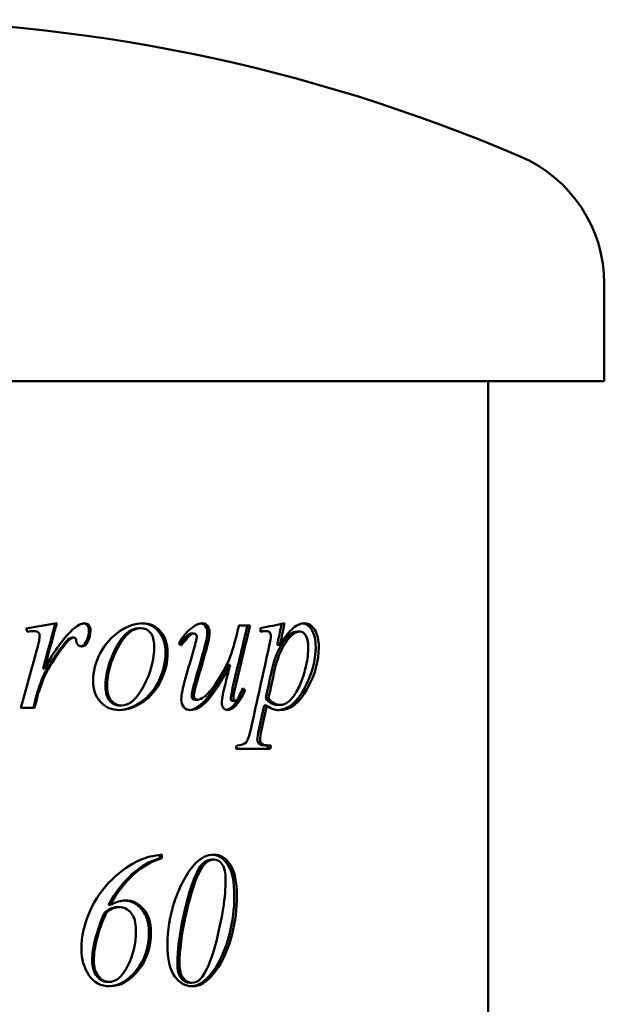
# Model space of a CAD drawing. Header units: millimetres. Extents: x 228 to 1032, y 240 to 651.
# Tile 4 of 4: x 872 to 1011, y 418 to 651. Entities that reach past the tile are written whole.
import ezdxf

# ---------------------------------------------------------------- set-up
doc = ezdxf.new("R2010")
doc.units = ezdxf.units.MM
doc.header["$LTSCALE"] = 3
doc.layers.add('Widoczne (ISO)', color=7, linetype='Continuous', lineweight=50)

msp = doc.modelspace()

# ---------------------------------------------------------------- linework, layer by layer
at = {"layer": 'Widoczne (ISO)'}
for p, q in [((1010.79, 565.25), (1010.79, 588.25)), ((1010.79, 565.25), (655.79, 565.25)), ((983.29, 375.25), (983.29, 565.25)), ((875.57, 506.1), (875.85, 506.1)), ((900.65, 506.79), (901.1, 506.79)), ((926.98, 507.42), (924.33, 507.42)), ((929.48, 505.95), (929.48, 506.81)), ((930.2, 506.1), (930.85, 506.1)), ((938.11, 506), (938.82, 506)), ((884.97, 504.56), (885.31, 504.56)), ((888.17, 503.48), (888.54, 503.48)), ((913.25, 505.51), (913.79, 505.51)), ((882.68, 502.64), (883.01, 502.64)), ((933.4, 502.84), (934.07, 502.84)), ((878.01, 497.18), (878.31, 497.18)), ((921.66, 498.13), (922.26, 498.13)), ((877.41, 493.72), (877.7, 493.72)), ((925.19, 492.06), (925.81, 492.06)), ((876.41, 490.71), (876.7, 490.71)), ((914.05, 489.87), (914.59, 489.87)), ((922.8, 489.56), (923.4, 489.56)), ((930.72, 490.24), (931.37, 490.24)), ((872.76, 487.91), (876.01, 487.91)), ((896.18, 488.5), (896.6, 488.5)), ((922.72, 488.16), (923.32, 488.16)), ((930.33, 488.48), (930.98, 488.48)), ((933.49, 488.62), (934.16, 488.62)), ((923.67, 478.23), (931.76, 478.23)), ((931.27, 479.04), (931.93, 479.04)), ((905.62, 453.14), (905.62, 452.34)), ((905.62, 452.34), (906.11, 452.34)), ((906.11, 453.2), (906.11, 452.34)), ((917.91, 452.05), (918.47, 452.05)), ((893.51, 441.34), (893.91, 441.34)), ((895.59, 440.8), (896.01, 440.8)), ((892.55, 439.47), (892.95, 439.47)), ((893.26, 423.08), (893.66, 423.08)), ((912.7, 422.88), (913.24, 422.88)), ((915.28, 422.73), (915.83, 422.73))]:
    msp.add_line(p, q, dxfattribs=at)
for centre, radius, start, end in [((833.29, 250.75), 400, 66.7905, 113.2095), ((978.01, 588.25), 32.78, 0, 66.7905)]:
    msp.add_arc(centre, radius, start, end, dxfattribs=at)
for points in [[(874.01, 506.71), (876.44, 507.12), (878.86, 507.53), (881.25, 507.94)], [(880.91, 507.88), (879.95, 504.31), (878.98, 500.75), (878.01, 497.18)], [(881.25, 507.94), (880.27, 504.35), (879.29, 500.76), (878.31, 497.18)], [(885.02, 506.44), (886.15, 507.44), (887.07, 507.94), (887.77, 507.94)], [(913.37, 506.98), (914.24, 507.62), (915.04, 507.94), (915.76, 507.94)], [(929.48, 506.81), (931.42, 507.19), (933.31, 507.56), (935.15, 507.94)], [(935.15, 507.94), (934.79, 506.24), (934.43, 504.54), (934.07, 502.84)], [(874.3, 505.9), (874.2, 506.17), (874.11, 506.44), (874.01, 506.71)], [(875.57, 506.1), (875.32, 506.1), (874.89, 506.05), (874.28, 505.95)], [(875.85, 506.1), (875.57, 506.1), (875.05, 506.03), (874.3, 505.9)], [(876.93, 505.76), (876.65, 505.99), (876.29, 506.1), (875.85, 506.1)], [(877.23, 505.07), (877.23, 505.35), (877.13, 505.58), (876.93, 505.76)], [(878.31, 497.18), (880.81, 501.59), (883.04, 504.68), (885.02, 506.44)], [(888.87, 506.25), (888.87, 505.28), (888.64, 504.36), (888.17, 503.48)], [(889.25, 506.25), (889.25, 505.28), (889.01, 504.36), (888.54, 503.48)], [(910.11, 503.21), (911.15, 504.92), (912.24, 506.18), (913.37, 506.98)], [(916.87, 505.73), (916.87, 504.93), (916.59, 503.52), (916.02, 501.49)], [(917.43, 505.73), (917.43, 504.93), (917.15, 503.52), (916.58, 501.49)], [(926.36, 507.42), (925.31, 502.96), (924.25, 498.5), (923.18, 494.04)], [(926.98, 507.42), (925.93, 502.96), (924.86, 498.5), (923.79, 494.04)], [(923.92, 505.59), (924.06, 506.2), (924.2, 506.81), (924.33, 507.42)], [(930.2, 506.1), (930.01, 506.1), (929.77, 506.08), (929.48, 506.05)], [(930.85, 506.1), (930.53, 506.1), (930.07, 506.05), (929.48, 505.95)], [(934.44, 507.79), (934.1, 506.14), (933.75, 504.49), (933.4, 502.84)], [(876.55, 501.66), (877.01, 503.26), (877.23, 504.4), (877.23, 505.07)], [(884.3, 504.38), (883.94, 504.17), (883.4, 503.59), (882.68, 502.64)], [(884.65, 504.38), (884.28, 504.17), (883.73, 503.59), (883.01, 502.64)], [(884.97, 504.56), (884.72, 504.56), (884.5, 504.5), (884.3, 504.38)], [(885.31, 504.56), (885.07, 504.56), (884.85, 504.5), (884.65, 504.38)], [(885.71, 504.38), (885.6, 504.5), (885.47, 504.56), (885.31, 504.56)], [(885.89, 503.82), (885.86, 504.1), (885.8, 504.29), (885.71, 504.38)], [(888.17, 503.48), (887.89, 502.88), (887.48, 502.55), (886.96, 502.48)], [(888.54, 503.48), (888.22, 502.81), (887.75, 502.47), (887.13, 502.47)], [(910.7, 502.72), (910.51, 502.88), (910.31, 503.04), (910.11, 503.21)], [(913.68, 501.81), (914.15, 503.44), (914.38, 504.47), (914.38, 504.87)], [(931.52, 502.57), (931.78, 503.8), (931.91, 504.56), (931.91, 504.85)], [(872.76, 487.91), (874.03, 492.5), (875.3, 497.08), (876.55, 501.66)], [(882.68, 502.64), (881.53, 501.21), (880.28, 499.34), (878.92, 497.03)], [(883.01, 502.64), (881.85, 501.21), (880.59, 499.34), (879.22, 497.03)], [(911.73, 494.97), (912.38, 497.25), (913.03, 499.53), (913.68, 501.81)], [(916.02, 501.49), (915.35, 499.14), (914.68, 496.79), (914.01, 494.43)], [(916.58, 501.49), (915.91, 499.14), (915.23, 496.79), (914.55, 494.43)], [(927.23, 483.18), (928.68, 489.65), (930.11, 496.11), (931.52, 502.57)], [(878.92, 497.03), (878.33, 496.05), (877.83, 494.95), (877.41, 493.72)], [(879.22, 497.03), (878.63, 496.05), (878.12, 494.95), (877.7, 493.72)], [(920.57, 491.12), (920.77, 492.14), (921.34, 494.47), (922.26, 498.13)], [(932.13, 496.86), (931.66, 494.65), (931.19, 492.45), (930.72, 490.24)], [(932.79, 496.86), (932.32, 494.65), (931.85, 492.45), (931.37, 490.24)], [(910.72, 489.87), (910.72, 490.99), (911.06, 492.68), (911.73, 494.97)], [(914.01, 494.43), (913.45, 492.52), (913.17, 491.31), (913.17, 490.81)], [(914.55, 494.43), (913.99, 492.52), (913.7, 491.31), (913.7, 490.81)], [(923.18, 494.04), (922.71, 492.05), (922.46, 490.79), (922.46, 490.27)], [(923.79, 494.04), (923.31, 492.05), (923.06, 490.79), (923.06, 490.27)], [(877.41, 493.72), (876.82, 492.06), (876.48, 491.05), (876.41, 490.71)], [(877.7, 493.72), (877.11, 492.06), (876.77, 491.05), (876.7, 490.71)], [(925.19, 492.06), (924.4, 490.26), (923.57, 488.96), (922.72, 488.16)], [(925.81, 492.06), (925.01, 490.26), (924.18, 488.96), (923.32, 488.16)], [(925.09, 492.15), (925.12, 492.12), (925.16, 492.09), (925.19, 492.06)], [(925.29, 492.57), (925.46, 492.4), (925.63, 492.23), (925.81, 492.06)], [(876.41, 490.71), (876.18, 489.78), (875.96, 488.84), (875.73, 487.91)], [(876.7, 490.71), (876.47, 489.78), (876.24, 488.84), (876.01, 487.91)], [(920.33, 489.14), (920.33, 489.65), (920.41, 490.31), (920.57, 491.12)], [(930.72, 490.24), (931.4, 489.16), (932.33, 488.62), (933.49, 488.62)], [(931.37, 490.24), (932.06, 489.16), (933, 488.62), (934.16, 488.62)], [(922.72, 488.16), (922.27, 487.75), (921.83, 487.51), (921.39, 487.43)], [(923.32, 488.16), (922.76, 487.65), (922.2, 487.4), (921.66, 487.4)], [(930.33, 488.48), (929.92, 486.57), (929.5, 484.67), (929.09, 482.77)], [(930.98, 488.48), (930.57, 486.57), (930.15, 484.67), (929.73, 482.77)], [(929.09, 482.77), (928.84, 481.66), (928.71, 480.93), (928.71, 480.59)], [(929.73, 482.77), (929.48, 481.66), (929.35, 480.93), (929.35, 480.59)], [(923.67, 478.23), (923.73, 478.5), (923.79, 478.77), (923.85, 479.04)], [(931.27, 479.04), (931.21, 478.77), (931.16, 478.5), (931.1, 478.23)], [(931.93, 479.04), (931.87, 478.77), (931.82, 478.5), (931.76, 478.23)], [(901.09, 452), (902.46, 452.59), (904.14, 452.99), (906.11, 453.2)], [(914.11, 451.16), (915.41, 452.52), (916.86, 453.2), (918.43, 453.2)], [(909.13, 442.1), (910.46, 446.08), (912.12, 449.11), (914.11, 451.16)], [(918.8, 431.92), (920.42, 438.22), (921.22, 443.33), (921.22, 447.27)], [(893.91, 441.34), (895.38, 442.02), (896.56, 442.37), (897.48, 442.37)], [(907.45, 431.92), (907.45, 435.31), (908.02, 438.7), (909.13, 442.1)], [(892.55, 439.47), (890.63, 434.98), (889.65, 431.21), (889.65, 428.15)], [(892.95, 439.47), (891.01, 434.98), (890.03, 431.21), (890.03, 428.15)], [(911.22, 438.64), (910.27, 434.26), (909.8, 430.54), (909.8, 427.46)], [(911.74, 438.64), (910.79, 434.26), (910.31, 430.54), (910.31, 427.46)], [(915.18, 423.76), (916.6, 425.36), (917.8, 428.08), (918.8, 431.92)], [(918.87, 426.53), (917.74, 424.78), (916.54, 423.52), (915.28, 422.73)], [(919.44, 426.53), (918.3, 424.78), (917.1, 423.52), (915.83, 422.73)], [(915.28, 422.73), (914.62, 422.34), (913.86, 422.12), (913.01, 422.08)], [(913.24, 422.88), (914, 422.88), (914.64, 423.17), (915.18, 423.76)], [(915.83, 422.73), (915.1, 422.29), (914.24, 422.07), (913.26, 422.07)]]:
    msp.add_open_spline(points, degree=3, dxfattribs=at)
for points, knots in [([(887.6, 507.93), (887.96, 507.89), (888.25, 507.75), (888.48, 507.51), (888.74, 507.22), (888.87, 506.8), (888.87, 506.25)], [0.146933, 0.146933, 0.146933, 0.146933, 1, 1, 1, 2, 2, 2, 2]), ([(887.77, 507.94), (888.22, 507.94), (888.58, 507.8), (888.85, 507.51), (889.11, 507.22), (889.25, 506.8), (889.25, 506.25)], [0, 0, 0, 0, 1, 1, 1, 2, 2, 2, 2]), ([(889.84, 494.34), (889.84, 496.51), (890.42, 498.69), (891.57, 500.87), (892.72, 503.05), (894.25, 504.77), (896.14, 506.04), (898.04, 507.3), (899.85, 507.94), (901.58, 507.94)], [0, 0, 0, 0, 1, 1, 1, 2, 2, 2, 3, 3, 3, 3]), ([(901.35, 507.93), (902.98, 507.88), (904.31, 507.24), (905.36, 506.01), (906.45, 504.73), (906.99, 503.07), (906.99, 501.03)], [0.043784, 0.043784, 0.043784, 0.043784, 1, 1, 1, 2, 2, 2, 2]), ([(901.58, 507.94), (903.32, 507.94), (904.74, 507.3), (905.84, 506.01), (906.94, 504.73), (907.49, 503.07), (907.49, 501.03)], [0, 0, 0, 0, 1, 1, 1, 2, 2, 2, 2]), ([(915.46, 507.92), (915.83, 507.86), (916.15, 507.66), (916.41, 507.31), (916.72, 506.9), (916.87, 506.37), (916.87, 505.73)], [0.171963, 0.171963, 0.171963, 0.171963, 1, 1, 1, 2, 2, 2, 2]), ([(915.76, 507.94), (916.25, 507.94), (916.65, 507.73), (916.97, 507.31), (917.28, 506.9), (917.43, 506.37), (917.43, 505.73)], [0, 0, 0, 0, 1, 1, 1, 2, 2, 2, 2]), ([(934.07, 502.84), (935.25, 504.74), (936.3, 506.06), (937.2, 506.81), (938.11, 507.56), (939.03, 507.94), (939.96, 507.94)], [0, 0, 0, 0, 1, 1, 1, 2, 2, 2, 2]), ([(939.57, 507.92), (940.35, 507.81), (941.01, 507.3), (941.57, 506.38), (942.2, 505.34), (942.52, 503.99), (942.52, 502.33)], [0.119271, 0.119271, 0.119271, 0.119271, 1, 1, 1, 2, 2, 2, 2]), ([(939.96, 507.94), (940.88, 507.94), (941.66, 507.42), (942.3, 506.38), (942.94, 505.34), (943.25, 503.99), (943.25, 502.33)], [0, 0, 0, 0, 1, 1, 1, 2, 2, 2, 2]), ([(900.65, 506.79), (898.72, 506.79), (896.93, 505.23), (895.27, 502.13), (893.62, 499.02), (892.78, 495.94), (892.78, 492.89)], [0, 0, 0, 0, 1, 1, 1, 2, 2, 2, 2]), ([(901.1, 506.79), (899.16, 506.79), (897.35, 505.23), (895.69, 502.13), (894.02, 499.02), (893.18, 495.94), (893.18, 492.89)], [0, 0, 0, 0, 1, 1, 1, 2, 2, 2, 2]), ([(904.31, 502.55), (904.31, 503.92), (904.02, 504.97), (903.43, 505.7), (902.83, 506.42), (902.06, 506.79), (901.1, 506.79)], [0, 0, 0, 0, 1, 1, 1, 2, 2, 2, 2]), ([(914.59, 489.87), (915.02, 489.87), (915.57, 490.12), (916.25, 490.6), (916.93, 491.08), (917.83, 492.16), (918.95, 493.84), (920.06, 495.53), (920.97, 497.1), (921.68, 498.58), (922.4, 500.05), (923.14, 502.38), (923.92, 505.59)], [0, 0, 0, 0, 1, 1, 1, 2, 2, 2, 3, 3, 3, 4, 4, 4, 4]), ([(931.91, 504.85), (931.91, 505.24), (931.82, 505.55), (931.65, 505.77), (931.48, 505.99), (931.21, 506.1), (930.85, 506.1)], [0, 0, 0, 0, 1, 1, 1, 2, 2, 2, 2]), ([(938.11, 506), (936.97, 506), (935.82, 505.09), (934.67, 503.27), (933.52, 501.45), (932.66, 499.31), (932.13, 496.86)], [0, 0, 0, 0, 1, 1, 1, 2, 2, 2, 2]), ([(938.82, 506), (937.67, 506), (936.51, 505.09), (935.35, 503.27), (934.19, 501.45), (933.33, 499.31), (932.79, 496.86)], [0, 0, 0, 0, 1, 1, 1, 2, 2, 2, 2]), ([(940.75, 502.35), (940.75, 503.53), (940.56, 504.43), (940.18, 505.06), (939.79, 505.69), (939.34, 506), (938.82, 506)], [0, 0, 0, 0, 1, 1, 1, 2, 2, 2, 2]), ([(887.13, 502.47), (886.81, 502.47), (886.53, 502.58), (886.31, 502.8), (886.09, 503.02), (885.95, 503.36), (885.89, 503.82)], [0, 0, 0, 0, 1, 1, 1, 2, 2, 2, 2]), ([(913.25, 505.51), (912.93, 505.51), (912.62, 505.4), (912.31, 505.18), (912.02, 504.97), (911.38, 504.24), (910.39, 502.98)], [0, 0, 0, 0, 1, 1, 1, 1.937391, 1.937391, 1.937391, 1.937391]), ([(913.79, 505.51), (913.47, 505.51), (913.15, 505.4), (912.84, 505.18), (912.53, 504.96), (911.82, 504.14), (910.7, 502.72)], [0, 0, 0, 0, 1, 1, 1, 2, 2, 2, 2]), ([(914.38, 504.87), (914.38, 505.04), (914.32, 505.18), (914.2, 505.32), (914.08, 505.45), (913.94, 505.51), (913.79, 505.51)], [0, 0, 0, 0, 1, 1, 1, 2, 2, 2, 2]), ([(906.99, 501.03), (906.99, 498.8), (906.49, 496.61), (905.46, 494.45), (904.44, 492.28), (903.02, 490.56), (901.17, 489.3), (899.39, 488.08), (897.64, 487.45), (895.92, 487.4)], [0, 0, 0, 0, 1, 1, 1, 2, 2, 2, 2.961151, 2.961151, 2.961151, 2.961151]), ([(907.49, 501.03), (907.49, 498.8), (906.98, 496.61), (905.95, 494.45), (904.92, 492.28), (903.48, 490.56), (901.62, 489.3), (899.76, 488.03), (897.93, 487.4), (896.13, 487.4)], [0, 0, 0, 0, 1, 1, 1, 2, 2, 2, 3, 3, 3, 3]), ([(896.6, 488.5), (898.5, 488.5), (900.26, 490.05), (901.88, 493.13), (903.51, 496.22), (904.31, 499.36), (904.31, 502.55)], [0, 0, 0, 0, 1, 1, 1, 2, 2, 2, 2]), ([(942.52, 502.33), (942.52, 499.07), (941.64, 495.77), (939.81, 492.42), (938.05, 489.22), (935.99, 487.55), (933.56, 487.41)], [0, 0, 0, 0, 1, 1, 1, 1.955629, 1.955629, 1.955629, 1.955629]), ([(943.25, 502.33), (943.25, 499.07), (942.37, 495.77), (940.52, 492.42), (938.67, 489.07), (936.48, 487.4), (933.89, 487.4)], [0, 0, 0, 0, 1, 1, 1, 2, 2, 2, 2]), ([(934.16, 488.62), (934.74, 488.62), (935.32, 488.84), (935.91, 489.26), (936.49, 489.69), (937.06, 490.32), (937.61, 491.16), (938.16, 492), (938.65, 492.97), (939.09, 494.07), (939.52, 495.16), (939.91, 496.45), (940.25, 497.94), (940.58, 499.42), (940.75, 500.9), (940.75, 502.35)], [0, 0, 0, 0, 1, 1, 1, 2, 2, 2, 3, 3, 3, 4, 4, 4, 5, 5, 5, 5]), ([(921.66, 498.13), (919.59, 494.03), (917.81, 491.22), (916.36, 489.69), (915.02, 488.28), (913.77, 487.52), (912.61, 487.41)], [0, 0, 0, 0, 1, 1, 1, 1.92322, 1.92322, 1.92322, 1.92322]), ([(922.26, 498.13), (920.16, 494.03), (918.37, 491.22), (916.91, 489.69), (915.46, 488.16), (914.1, 487.4), (912.85, 487.4)], [0, 0, 0, 0, 1, 1, 1, 2, 2, 2, 2]), ([(896.13, 487.4), (894.29, 487.4), (892.78, 488.04), (891.6, 489.34), (890.43, 490.63), (889.84, 492.29), (889.84, 494.34)], [0, 0, 0, 0, 1, 1, 1, 2, 2, 2, 2]), ([(892.78, 492.89), (892.78, 491.48), (893.11, 490.4), (893.75, 489.64), (894.4, 488.88), (895.21, 488.5), (896.18, 488.5)], [0, 0, 0, 0, 1, 1, 1, 2, 2, 2, 2]), ([(893.18, 492.89), (893.18, 491.48), (893.51, 490.4), (894.16, 489.64), (894.81, 488.88), (895.62, 488.5), (896.6, 488.5)], [0, 0, 0, 0, 1, 1, 1, 2, 2, 2, 2]), ([(923.4, 489.56), (923.55, 489.56), (923.72, 489.66), (923.91, 489.87), (924.09, 490.09), (924.55, 490.99), (925.29, 492.57)], [0, 0, 0, 0, 1, 1, 1, 2, 2, 2, 2]), ([(912.85, 487.4), (912.26, 487.4), (911.75, 487.63), (911.34, 488.1), (910.93, 488.56), (910.72, 489.16), (910.72, 489.87)], [0, 0, 0, 0, 1, 1, 1, 2, 2, 2, 2]), ([(913.17, 490.81), (913.17, 490.51), (913.25, 490.28), (913.4, 490.12), (913.56, 489.96), (913.78, 489.87), (914.05, 489.87)], [0, 0, 0, 0, 1, 1, 1, 2, 2, 2, 2]), ([(913.7, 490.81), (913.7, 490.51), (913.78, 490.28), (913.94, 490.12), (914.1, 489.96), (914.32, 489.87), (914.59, 489.87)], [0, 0, 0, 0, 1, 1, 1, 2, 2, 2, 2]), ([(922.46, 490.27), (922.46, 490.02), (922.49, 489.84), (922.55, 489.73), (922.61, 489.61), (922.69, 489.56), (922.8, 489.56)], [0, 0, 0, 0, 1, 1, 1, 2, 2, 2, 2]), ([(923.06, 490.27), (923.06, 490.02), (923.09, 489.84), (923.15, 489.73), (923.21, 489.61), (923.29, 489.56), (923.4, 489.56)], [0, 0, 0, 0, 1, 1, 1, 2, 2, 2, 2]), ([(921.66, 487.4), (921.27, 487.4), (920.95, 487.56), (920.7, 487.89), (920.45, 488.22), (920.33, 488.63), (920.33, 489.14)], [0, 0, 0, 0, 1, 1, 1, 2, 2, 2, 2]), ([(933.89, 487.4), (933.34, 487.4), (932.85, 487.48), (932.42, 487.63), (931.99, 487.79), (931.51, 488.07), (930.98, 488.48)], [0, 0, 0, 0, 1, 1, 1, 2, 2, 2, 2]), ([(923.85, 479.04), (924.94, 479.11), (925.67, 479.34), (926.05, 479.75), (926.43, 480.16), (926.82, 481.3), (927.23, 483.18)], [0, 0, 0, 0, 1, 1, 1, 2, 2, 2, 2]), ([(928.71, 480.59), (928.71, 480.26), (928.78, 479.98), (928.91, 479.75), (929.04, 479.52), (929.25, 479.35), (929.54, 479.22), (929.83, 479.1), (930.41, 479.04), (931.27, 479.04)], [0, 0, 0, 0, 1, 1, 1, 2, 2, 2, 3, 3, 3, 3]), ([(929.35, 480.59), (929.35, 480.26), (929.42, 479.98), (929.55, 479.75), (929.68, 479.52), (929.89, 479.35), (930.19, 479.22), (930.48, 479.1), (931.06, 479.04), (931.93, 479.04)], [0, 0, 0, 0, 1, 1, 1, 2, 2, 2, 3, 3, 3, 3]), ([(887.11, 430.82), (887.11, 433.84), (887.77, 436.83), (889.08, 439.77), (890.38, 442.71), (892.14, 445.23), (894.34, 447.34), (896.53, 449.45), (898.78, 451), (901.09, 452)], [0, 0, 0, 0, 1, 1, 1, 2, 2, 2, 3, 3, 3, 3]), ([(905.62, 452.34), (903.42, 451.75), (901.26, 450.52), (899.14, 448.63), (897.02, 446.74), (895.14, 444.31), (893.51, 441.34)], [0, 0, 0, 0, 1, 1, 1, 2, 2, 2, 2]), ([(906.11, 452.34), (903.89, 451.75), (901.72, 450.52), (899.58, 448.63), (897.45, 446.74), (895.55, 444.31), (893.91, 441.34)], [0, 0, 0, 0, 1, 1, 1, 2, 2, 2, 2]), ([(917.91, 452.05), (917.21, 452.05), (916.5, 451.71), (915.77, 451.04), (915.04, 450.37), (914.28, 448.98), (913.5, 446.85), (912.71, 444.73), (911.95, 441.99), (911.22, 438.64)], [0, 0, 0, 0, 1, 1, 1, 2, 2, 2, 3, 3, 3, 3]), ([(918.47, 452.05), (917.78, 452.05), (917.06, 451.71), (916.32, 451.04), (915.59, 450.37), (914.83, 448.98), (914.03, 446.85), (913.24, 444.73), (912.48, 441.99), (911.74, 438.64)], [0, 0, 0, 0, 1, 1, 1, 2, 2, 2, 3, 3, 3, 3]), ([(918.14, 453.19), (919.57, 453.1), (920.76, 452.32), (921.73, 450.83), (922.76, 449.26), (923.27, 446.77), (923.27, 443.37)], [0.058706, 0.058706, 0.058706, 0.058706, 1, 1, 1, 2, 2, 2, 2]), ([(918.43, 453.2), (919.99, 453.2), (921.29, 452.41), (922.33, 450.83), (923.36, 449.26), (923.88, 446.77), (923.88, 443.37)], [0, 0, 0, 0, 1, 1, 1, 2, 2, 2, 2]), ([(921.22, 447.27), (921.22, 448.9), (920.95, 450.11), (920.4, 450.88), (919.86, 451.66), (919.21, 452.05), (918.47, 452.05)], [0, 0, 0, 0, 1, 1, 1, 2, 2, 2, 2]), ([(923.27, 443.37), (923.27, 440.45), (922.9, 437.46), (922.13, 434.42), (921.37, 431.39), (920.29, 428.75), (918.87, 426.53)], [0, 0, 0, 0, 1, 1, 1, 2, 2, 2, 2]), ([(923.88, 443.37), (923.88, 440.45), (923.5, 437.46), (922.73, 434.42), (921.96, 431.39), (920.87, 428.75), (919.44, 426.53)], [0, 0, 0, 0, 1, 1, 1, 2, 2, 2, 2]), ([(895.59, 440.8), (895.12, 440.8), (894.67, 440.71), (894.25, 440.54), (893.83, 440.37), (893.26, 440.01), (892.55, 439.47)], [0, 0, 0, 0, 1, 1, 1, 2, 2, 2, 2]), ([(896.01, 440.8), (895.54, 440.8), (895.09, 440.71), (894.66, 440.54), (894.24, 440.37), (893.66, 440.01), (892.95, 439.47)], [0, 0, 0, 0, 1, 1, 1, 2, 2, 2, 2]), ([(899.99, 435.36), (899.99, 437.1), (899.61, 438.45), (898.84, 439.39), (898.06, 440.33), (897.12, 440.8), (896.01, 440.8)], [0, 0, 0, 0, 1, 1, 1, 2, 2, 2, 2]), ([(897.29, 442.36), (898.87, 442.3), (900.21, 441.62), (901.33, 440.33), (902.5, 438.98), (903.08, 437.15), (903.08, 434.84)], [0.047748, 0.047748, 0.047748, 0.047748, 1, 1, 1, 2, 2, 2, 2]), ([(897.48, 442.37), (899.18, 442.37), (900.61, 441.69), (901.79, 440.33), (902.96, 438.98), (903.55, 437.15), (903.55, 434.84)], [0, 0, 0, 0, 1, 1, 1, 2, 2, 2, 2]), ([(893.66, 423.08), (895.23, 423.08), (896.68, 424.31), (898.01, 426.78), (899.33, 429.24), (899.99, 432.1), (899.99, 435.36)], [0, 0, 0, 0, 1, 1, 1, 2, 2, 2, 2]), ([(903.08, 434.84), (903.08, 431.31), (902.08, 428.3), (900.06, 425.81), (898.09, 423.39), (895.96, 422.14), (893.66, 422.07)], [0, 0, 0, 0, 1, 1, 1, 1.972875, 1.972875, 1.972875, 1.972875]), ([(903.55, 434.84), (903.55, 431.31), (902.54, 428.3), (900.51, 425.81), (898.47, 423.32), (896.26, 422.07), (893.87, 422.07)], [0, 0, 0, 0, 1, 1, 1, 2, 2, 2, 2]), ([(913.26, 422.07), (911.63, 422.07), (910.25, 422.86), (909.13, 424.44), (908.02, 426.01), (907.45, 428.51), (907.45, 431.92)], [0, 0, 0, 0, 1, 1, 1, 2, 2, 2, 2]), ([(893.87, 422.07), (891.67, 422.07), (889.98, 422.95), (888.84, 424.72), (887.69, 426.48), (887.11, 428.52), (887.11, 430.82)], [0, 0, 0, 0, 1, 1, 1, 2, 2, 2, 2]), ([(889.65, 428.15), (889.65, 426.58), (890.02, 425.34), (890.76, 424.44), (891.49, 423.53), (892.33, 423.08), (893.26, 423.08)], [0, 0, 0, 0, 1, 1, 1, 2, 2, 2, 2]), ([(890.03, 428.15), (890.03, 426.58), (890.4, 425.34), (891.14, 424.44), (891.88, 423.53), (892.72, 423.08), (893.66, 423.08)], [0, 0, 0, 0, 1, 1, 1, 2, 2, 2, 2]), ([(909.8, 427.46), (909.8, 425.93), (910.09, 424.78), (910.65, 424.02), (911.22, 423.26), (911.91, 422.88), (912.7, 422.88)], [0, 0, 0, 0, 1, 1, 1, 2, 2, 2, 2]), ([(910.31, 427.46), (910.31, 425.93), (910.6, 424.78), (911.17, 424.02), (911.75, 423.26), (912.43, 422.88), (913.24, 422.88)], [0, 0, 0, 0, 1, 1, 1, 2, 2, 2, 2])]:
    msp.add_open_spline(points, degree=3, knots=knots, dxfattribs=at)

doc.saveas('drawing.dxf')
